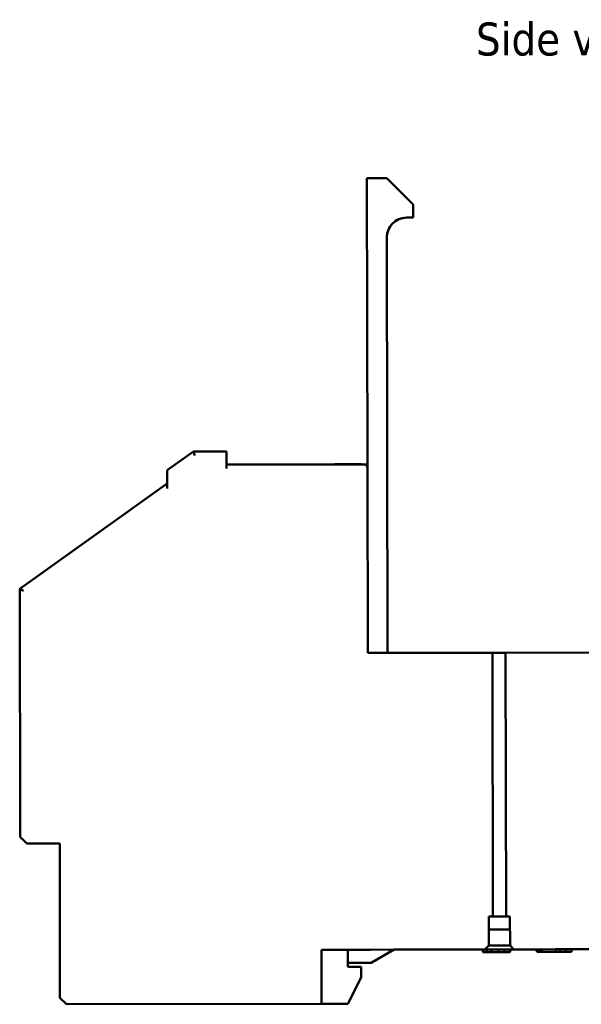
# Model space of a CAD drawing. Header units: millimetres. Extents: x 38 to 184, y 113 to 245.
# Tile 6 of 8: x 38 to 81, y 170 to 245. Entities that reach past the tile are written whole.
import ezdxf

# ---------------------------------------------------------------- set-up
doc = ezdxf.new("R2010")
doc.units = ezdxf.units.MM
doc.layers.add('Symbol (ISO)', color=7, linetype='Continuous', lineweight=25)
doc.layers.add('Visible (ISO)', color=7, linetype='Continuous', lineweight=50)
doc.styles.add('Note Text (ISO)', font='tahoma.ttf')

msp = doc.modelspace()

# ---------------------------------------------------------------- linework, layer by layer
at = {"layer": 'Visible (ISO)'}
for p, q in [((65.801, 232.73), (64.301, 232.727)), ((64.301, 232.727), (64.341, 211.027)), ((67.804, 230.734), (65.801, 232.73)), ((67.806, 229.734), (67.804, 230.734)), ((67.306, 229.733), (67.806, 229.734)), ((67.806, 229.733), (67.306, 229.733)), ((67.806, 229.733), (67.806, 229.734)), ((65.868, 196.73), (65.809, 228.23)), ((51.139, 212.003), (49.142, 210.575)), ((53.639, 212.007), (51.139, 212.003)), ((53.642, 210.707), (53.64, 211.707)), ((64.041, 211.027), (53.641, 211.007)), ((61.841, 211.023), (61.841, 211.032)), ((61.961, 211.033), (62.246, 211.033)), ((61.961, 211.023), (61.961, 211.033)), ((62.246, 211.023), (62.246, 211.033)), ((63.599, 211.026), (63.599, 211.036)), ((63.599, 211.036), (63.883, 211.036)), ((63.883, 211.026), (63.883, 211.036)), ((64.341, 211.027), (64.044, 211.027)), ((64.342, 210.728), (64.341, 211.027)), ((64.342, 210.728), (64.342, 210.728)), ((64.342, 210.727), (64.342, 210.728)), ((64.368, 196.727), (64.342, 210.727)), ((49.144, 209.206), (49.142, 210.206)), ((49.144, 209.575), (37.959, 201.578)), ((37.959, 201.578), (37.994, 182.778)), ((73.808, 196.745), (64.368, 196.727)), ((73.845, 176.745), (73.808, 196.745)), ((97.768, 196.79), (74.808, 196.747)), ((74.808, 196.747), (74.845, 176.747)), ((37.994, 182.778), (37.994, 182.778)), ((38.494, 182.279), (38.294, 182.479)), ((38.294, 182.478), (38.494, 182.279)), ((38.494, 182.279), (40.994, 182.284)), ((40.994, 182.283), (38.494, 182.279)), ((38.494, 182.279), (38.494, 182.279)), ((40.994, 182.284), (41.016, 170.584)), ((75.145, 176.747), (73.545, 176.744)), ((73.545, 176.744), (73.845, 176.745)), ((73.549, 174.544), (73.545, 176.744)), ((74.845, 176.747), (75.145, 176.747)), ((75.145, 176.747), (75.149, 174.547)), ((73.547, 175.744), (75.147, 175.747)), ((60.85, 174.221), (73.25, 174.244)), ((60.85, 174.221), (62.85, 174.224)), ((60.857, 170.121), (60.85, 174.221)), ((62.85, 174.224), (71.85, 174.241)), ((62.85, 174.224), (64.55, 174.228)), ((64.55, 174.227), (62.85, 174.224)), ((62.852, 172.924), (62.85, 174.224)), ((64.55, 174.228), (64.55, 174.227)), ((64.619, 173.227), (66.35, 174.231)), ((66.35, 174.231), (64.619, 173.228)), ((73.089, 174.243), (66.349, 174.23)), ((71.85, 174.241), (66.349, 174.231)), ((66.35, 174.231), (71.85, 174.241)), ((71.85, 174.241), (66.35, 174.231)), ((66.35, 174.231), (66.35, 174.231)), ((72.16, 174.241), (67.26, 174.232)), ((67.26, 174.232), (72.16, 174.241)), ((67.26, 174.232), (67.26, 174.232)), ((72.16, 174.241), (72.16, 174.241)), ((73.089, 174.243), (73.089, 174.043)), ((73.089, 174.043), (73.089, 174.043)), ((73.123, 174.243), (73.379, 174.244)), ((73.123, 174.243), (73.123, 174.043)), ((73.516, 174.044), (73.123, 174.043)), ((73.516, 174.044), (73.123, 174.043)), ((73.123, 174.043), (73.123, 174.043)), ((75.127, 174.047), (73.127, 174.043)), ((73.127, 174.043), (73.499, 174.044)), ((73.127, 174.043), (73.694, 174.044)), ((73.127, 174.043), (73.127, 174.043)), ((73.127, 174.043), (73.127, 174.043)), ((73.549, 174.544), (73.25, 174.244)), ((73.25, 174.244), (73.549, 174.544)), ((73.25, 174.244), (75.45, 174.248)), ((73.25, 174.244), (73.25, 174.244)), ((73.379, 174.244), (73.75, 174.245)), ((73.379, 174.244), (73.379, 174.044)), ((74.096, 174.045), (73.379, 174.044)), ((73.751, 174.045), (73.379, 174.044)), ((73.379, 174.044), (74.096, 174.045)), ((73.379, 174.044), (73.751, 174.044)), ((73.379, 174.044), (73.379, 174.044)), ((74.099, 174.045), (73.499, 174.044)), ((73.516, 174.044), (73.516, 174.044)), ((73.516, 174.044), (73.516, 174.044)), ((75.149, 174.547), (73.549, 174.544)), ((73.549, 174.544), (73.549, 174.544)), ((74.355, 174.046), (73.694, 174.044)), ((73.75, 174.245), (74.245, 174.246)), ((73.75, 174.245), (73.751, 174.045)), ((74.245, 174.046), (73.751, 174.045)), ((73.751, 174.044), (74.243, 174.045)), ((73.794, 174.045), (73.794, 174.045)), ((73.794, 174.045), (73.794, 174.045)), ((74.096, 174.045), (74.391, 174.046)), ((74.099, 174.045), (74.472, 174.046)), ((74.234, 174.045), (74.234, 174.045)), ((74.243, 174.045), (74.736, 174.046)), ((74.245, 174.246), (74.736, 174.246)), ((74.245, 174.246), (74.245, 174.046)), ((74.736, 174.046), (74.245, 174.046)), ((74.355, 174.046), (74.718, 174.046)), ((75.107, 174.047), (74.391, 174.046)), ((74.391, 174.046), (75.107, 174.047)), ((75.127, 174.047), (74.472, 174.046)), ((74.472, 174.046), (74.472, 174.046)), ((75.127, 174.047), (74.598, 174.046)), ((75.127, 174.047), (74.718, 174.046)), ((74.736, 174.246), (75.107, 174.247)), ((74.736, 174.246), (74.736, 174.046)), ((74.736, 174.046), (75.107, 174.047)), ((75.107, 174.047), (74.736, 174.046)), ((75.107, 174.247), (75.107, 174.047)), ((75.107, 174.047), (75.107, 174.047)), ((75.127, 174.047), (75.127, 174.047)), ((75.127, 174.047), (75.127, 174.047)), ((75.127, 174.047), (75.127, 174.047)), ((75.127, 174.047), (75.127, 174.047)), ((75.45, 174.248), (75.149, 174.547)), ((75.45, 174.248), (75.149, 174.547)), ((75.149, 174.547), (75.149, 174.547)), ((77.191, 174.251), (75.168, 174.247)), ((75.168, 174.247), (75.169, 174.047)), ((75.169, 174.047), (75.169, 174.047)), ((75.45, 174.248), (101.449, 174.296)), ((75.45, 174.248), (75.45, 174.248)), ((77.191, 174.251), (77.303, 174.251)), ((77.191, 174.251), (77.191, 174.051)), ((77.304, 174.051), (77.191, 174.051)), ((77.303, 174.251), (77.53, 174.252)), ((77.303, 174.251), (77.304, 174.051)), ((77.782, 174.052), (77.304, 174.051)), ((77.53, 174.252), (77.53, 174.052)), ((77.567, 174.252), (78.624, 174.254)), ((77.567, 174.252), (77.568, 174.052)), ((78.624, 174.054), (77.568, 174.052)), ((77.568, 174.052), (78.011, 174.052)), ((77.639, 174.052), (77.639, 174.052)), ((77.644, 174.052), (77.877, 174.052)), ((77.782, 174.052), (77.782, 174.052)), ((77.872, 174.052), (77.984, 174.052)), ((79.128, 174.054), (77.984, 174.052)), ((78.624, 174.054), (78.011, 174.052)), ((78.029, 174.052), (78.029, 174.052)), ((78.268, 174.053), (78.585, 174.054)), ((78.417, 174.053), (78.399, 174.053)), ((78.399, 174.053), (78.399, 174.053)), ((78.417, 174.053), (78.417, 174.053)), ((78.525, 174.053), (78.525, 174.053)), ((78.612, 174.054), (78.948, 174.054)), ((78.624, 174.254), (78.947, 174.254)), ((78.624, 174.254), (78.624, 174.054)), ((78.948, 174.054), (78.624, 174.054)), ((78.901, 174.054), (79.292, 174.055)), ((78.901, 174.054), (78.901, 174.054)), ((78.947, 174.254), (79.372, 174.255)), ((78.947, 174.254), (78.948, 174.054)), ((79.372, 174.055), (78.948, 174.054)), ((79.368, 174.055), (78.948, 174.054)), ((79.219, 174.055), (79.337, 174.055)), ((79.807, 174.056), (79.337, 174.055)), ((79.368, 174.055), (79.368, 174.055)), ((79.372, 174.255), (79.372, 174.055)), ((79.405, 174.255), (79.406, 174.055)), ((79.411, 174.255), (79.806, 174.256)), ((79.411, 174.255), (79.411, 174.055)), ((79.696, 174.056), (79.807, 174.056)), ((81.293, 174.258), (79.806, 174.256)), ((79.806, 174.256), (79.807, 174.056)), ((64.619, 173.228), (63.351, 173.225)), ((63.351, 173.225), (64.619, 173.227)), ((64.619, 173.228), (64.619, 173.227)), ((63.852, 172.926), (62.852, 172.924)), ((63.853, 172.126), (63.852, 172.926)), ((63.853, 172.126), (62.857, 170.124)), ((62.857, 170.124), (63.853, 172.126)), ((62.857, 170.124), (63.853, 172.126)), ((63.853, 172.126), (62.857, 170.124)), ((63.853, 172.126), (63.853, 172.126)), ((63.853, 172.126), (63.853, 172.126)), ((63.853, 172.126), (63.853, 172.126)), ((41.517, 170.085), (41.016, 170.584)), ((41.016, 170.584), (41.016, 170.583)), ((41.016, 170.583), (41.517, 170.084)), ((60.857, 170.121), (41.517, 170.085)), ((60.857, 170.12), (41.517, 170.084)), ((41.517, 170.084), (41.517, 170.085)), ((54.417, 170.109), (48.517, 170.098)), ((48.517, 170.098), (54.417, 170.109)), ((48.517, 170.097), (54.417, 170.108)), ((54.417, 170.108), (48.517, 170.097)), ((48.517, 170.098), (48.517, 170.098)), ((48.517, 170.097), (48.517, 170.097)), ((54.417, 170.109), (54.417, 170.109)), ((54.417, 170.108), (54.417, 170.108)), ((62.857, 170.124), (60.857, 170.12)), ((60.857, 170.121), (62.857, 170.124)), ((60.857, 170.121), (62.857, 170.124)), ((62.857, 170.124), (60.857, 170.12)), ((60.857, 170.121), (60.857, 170.121)), ((60.857, 170.12), (60.857, 170.121)), ((60.857, 170.12), (60.857, 170.12)), ((62.857, 170.124), (62.857, 170.124)), ((62.857, 170.124), (62.857, 170.124))]:
    msp.add_line(p, q, dxfattribs=at)
for centre, major_axis, ratio, start_param, end_param in [((67.309, 228.233), (-0.003, 1.5), 0.999999, 0, 1.570796), ((67.309, 228.233), (1.5, 0.003), 0.999999, 1.570796, 3.141593), ((51.236, 211.703), (-0.096, 0.3), 0.00001, 4.712407, 6.283203), ((53.64, 211.707), (-0.001, 0.3), 0.00001, 0.002338, 1.570777), ((49.142, 210.206), (-0.001, 0.368), 0.00001, 0.14555, 1.644344), ((64.042, 210.727), (0.212, 0.213), 0.999981, 5.496727, 7.067523), ((38.259, 201.424), (0.3, -0.154), 0.000015, 1.570804, 3.141601), ((74.308, 196.746), (-0.5, -0.001), 0.000019, 0, 3.141593), ((38.294, 182.478), (-0.301, 0.299), 0.00001, 0.00001, 1.570806), ((38.294, 182.479), (-0.301, 0.299), 0.00001, 4.712398, 6.283194), ((74.345, 176.746), (-0.5, -0.001), 0.000019, 0, 3.141593), ((63.351, 173.225), (-0.5, -0.001), 0.000019, 6.283185, 7.853982), ((63.351, 173.225), (-0.5, -0.001), 0.000019, 4.712389, 6.283185)]:
    msp.add_ellipse(centre, major_axis=major_axis, ratio=ratio, start_param=start_param, end_param=end_param, dxfattribs=at)
for points, degree, knots in [([(61.841, 211.032), (61.841, 211.032), (61.856, 211.033), (61.891, 211.033), (61.921, 211.033), (61.961, 211.033)], 3, [-0.09080538, -0.09080538, -0.09080538, -0.09080538, -0.027144, -0.027144, 0, 0, 0, 0]), ([(62.246, 211.033), (62.25, 211.033), (62.254, 211.033), (62.283, 211.033), (62.329, 211.033), (62.405, 211.034)], 3, [-0.02615161, -0.02615161, -0.02615161, -0.02615161, -0.02269362, -0.02269362, 0, 0, 0, 0]), ([(62.405, 211.034), (62.459, 211.034), (62.511, 211.034), (62.617, 211.034), (62.668, 211.034), (62.838, 211.034), (62.988, 211.035), (63.118, 211.035)], 3, [-0.09382209, -0.09382209, -0.09382209, -0.09382209, -0.07355873, -0.07355873, -0.05257841, -0.05257841, 0, 0, 0, 0]), ([(63.118, 211.035), (63.201, 211.035), (63.281, 211.035), (63.406, 211.035), (63.488, 211.036), (63.599, 211.036)], 3, [-0.1289042, -0.1289042, -0.1289042, -0.1289042, -0.0487628, -0.0487628, 0, 0, 0, 0]), ([(73.089, 174.043), (73.089, 174.043), (73.099, 174.043), (73.149, 174.043), (73.187, 174.044), (73.269, 174.044), (73.33, 174.044), (73.407, 174.044)], 3, [-0.06780859, -0.06780859, -0.06780859, -0.06780859, -0.04990181, -0.04990181, -0.02972898, -0.02972898, 0, 0, 0, 0]), ([(73.089, 174.043), (73.089, 174.043), (73.099, 174.043), (73.149, 174.043), (73.187, 174.043), (73.269, 174.044), (73.33, 174.044), (73.407, 174.044)], 3, [-0.06780859, -0.06780859, -0.06780859, -0.06780859, -0.04990181, -0.04990181, -0.02972898, -0.02972898, 0, 0, 0, 0]), ([(73.123, 174.043), (73.117, 174.043), (73.108, 174.043), (73.099, 174.043), (73.089, 174.043), (73.089, 174.043)], 3, [-0.08034002, -0.08034002, -0.08034002, -0.08034002, -0.02926488, -0.02926488, 0, 0, 0, 0]), ([(73.123, 174.043), (73.117, 174.043), (73.108, 174.043), (73.099, 174.043), (73.089, 174.043), (73.089, 174.043)], 3, [-0.08034002, -0.08034002, -0.08034002, -0.08034002, -0.02926488, -0.02926488, 0, 0, 0, 0]), ([(73.258, 174.044), (73.211, 174.043), (73.179, 174.043), (73.137, 174.043), (73.127, 174.043), (73.127, 174.043)], 3, [-0.06661642, -0.06661642, -0.06661642, -0.06661642, -0.03407893, -0.03407893, 0, 0, 0, 0]), ([(73.757, 174.044), (73.691, 174.044), (73.624, 174.044), (73.489, 174.044), (73.438, 174.044), (73.343, 174.044), (73.296, 174.044), (73.258, 174.044)], 3, [-0.04665994, -0.04665994, -0.04665994, -0.04665994, -0.03419418, -0.03419418, -0.02044955, -0.02044955, 0, 0, 0, 0]), ([(73.407, 174.044), (73.459, 174.044), (73.516, 174.044), (73.637, 174.044), (73.702, 174.044), (73.852, 174.045), (73.987, 174.045), (74.19, 174.045)], 3, [-0.1691999, -0.1691999, -0.1691999, -0.1691999, -0.1194844, -0.1194844, -0.0686723, -0.0686723, -0.0046488, -0.0046488, -0.0046488, -0.0046488]), ([(73.407, 174.044), (73.459, 174.044), (73.516, 174.044), (73.637, 174.044), (73.702, 174.044), (73.852, 174.045), (73.987, 174.045), (74.19, 174.045)], 3, [-0.1691999, -0.1691999, -0.1691999, -0.1691999, -0.1194844, -0.1194844, -0.0686723, -0.0686723, -0.0046488, -0.0046488, -0.0046488, -0.0046488]), ([(73.932, 174.045), (73.853, 174.045), (73.773, 174.045), (73.64, 174.044), (73.602, 174.044), (73.54, 174.044), (73.511, 174.044), (73.464, 174.044), (73.454, 174.044), (73.454, 174.044)], 3, [-0.06164747, -0.06164747, -0.06164747, -0.06164747, -0.04972301, -0.04972301, -0.03940269, -0.03940269, -0.02299709, -0.02299709, 0, 0, 0, 0]), ([(73.932, 174.045), (73.853, 174.045), (73.773, 174.045), (73.64, 174.044), (73.602, 174.044), (73.54, 174.044), (73.511, 174.044), (73.464, 174.044), (73.454, 174.044), (73.454, 174.044)], 3, [-0.06164747, -0.06164747, -0.06164747, -0.06164747, -0.04972301, -0.04972301, -0.03940269, -0.03940269, -0.02299709, -0.02299709, 0, 0, 0, 0]), ([(73.499, 174.044), (73.499, 174.044), (73.5, 174.044), (73.508, 174.044), (73.521, 174.044), (73.54, 174.044)], 3, [-0.03178744, -0.03178744, -0.03178744, -0.03178744, -0.01412344, -0.01412344, 0, 0, 0, 0]), ([(73.54, 174.044), (73.545, 174.044), (73.552, 174.044), (73.569, 174.044), (73.579, 174.044), (73.605, 174.044), (73.63, 174.044), (73.693, 174.044), (73.725, 174.044), (73.757, 174.044)], 3, [-0.03721427, -0.03721427, -0.03721427, -0.03721427, -0.02976648, -0.02976648, -0.02189667, -0.02189667, -0.01094769, -0.01094769, -0.00129824, -0.00129824, -0.00129824, -0.00129824]), ([(74.234, 174.045), (74.205, 174.045), (74.173, 174.045), (74.102, 174.045), (74.063, 174.045), (73.959, 174.045), (73.87, 174.045), (73.757, 174.044)], 3, [-0.07553121, -0.07553121, -0.07553121, -0.07553121, -0.05542587, -0.05542587, -0.0340234, -0.0340234, 0, 0, 0, 0]), ([(73.77, 174.044), (73.802, 174.045), (73.835, 174.045), (73.903, 174.045), (73.925, 174.045), (73.968, 174.045), (73.995, 174.045), (74.018, 174.045)], 3, [-0.01802695, -0.01802695, -0.01802695, -0.01802695, -0.01441157, -0.01441157, -0.01014728, -0.01014728, 0, 0, 0, 0]), ([(73.908, 174.045), (73.87, 174.045), (73.842, 174.045), (73.809, 174.045), (73.794, 174.045), (73.794, 174.045)], 3, [-0.06101015, -0.06101015, -0.06101015, -0.06101015, -0.02668556, -0.02668556, 0, 0, 0, 0]), ([(73.794, 174.045), (73.794, 174.045), (73.805, 174.045), (73.841, 174.045), (73.868, 174.045), (73.932, 174.045)], 3, [-0.1371573, -0.1371573, -0.1371573, -0.1371573, -0.0354217, -0.0354217, 0, 0, 0, 0]), ([(73.908, 174.045), (73.87, 174.045), (73.842, 174.045), (73.809, 174.045), (73.794, 174.045), (73.794, 174.045)], 3, [-0.06101015, -0.06101015, -0.06101015, -0.06101015, -0.02668556, -0.02668556, 0, 0, 0, 0]), ([(73.794, 174.045), (73.794, 174.045), (73.805, 174.045), (73.841, 174.045), (73.868, 174.045), (73.932, 174.045)], 3, [-0.1371573, -0.1371573, -0.1371573, -0.1371573, -0.0354217, -0.0354217, 0, 0, 0, 0]), ([(74.446, 174.046), (74.374, 174.046), (74.299, 174.046), (74.19, 174.045), (74.131, 174.045), (74.003, 174.045), (73.95, 174.045), (73.908, 174.045)], 3, [-0.0881032, -0.0881032, -0.0881032, -0.0881032, -0.04474468, -0.04474468, -0.02102735, -0.02102735, 0, 0, 0, 0]), ([(74.096, 174.045), (74.085, 174.045), (74.074, 174.045), (74.003, 174.045), (73.95, 174.045), (73.908, 174.045)], 3, [-0.02496958, -0.02496958, -0.02496958, -0.02496958, -0.02102735, -0.02102735, 0, 0, 0, 0]), ([(74.018, 174.045), (74.04, 174.045), (74.055, 174.045), (74.074, 174.045), (74.083, 174.045), (74.088, 174.045)], 3, [-0.01426747, -0.01426747, -0.01426747, -0.01426747, -0.00888703, -0.00888703, 0, 0, 0, 0]), ([(74.088, 174.045), (74.096, 174.045), (74.097, 174.045), (74.099, 174.045), (74.099, 174.045), (74.099, 174.045)], 3, [-0.01837012, -0.01837012, -0.01837012, -0.01837012, -0.01325216, -0.01325216, 0, 0, 0, 0]), ([(74.19, 174.045), (74.176, 174.045), (74.165, 174.045), (74.148, 174.045), (74.143, 174.045), (74.143, 174.045)], 3, [-0.02190831, -0.02190831, -0.02190831, -0.02190831, -0.01101619, -0.01101619, 0, 0, 0, 0]), ([(74.143, 174.045), (74.143, 174.045), (74.152, 174.045), (74.171, 174.045), (74.188, 174.045), (74.209, 174.045)], 3, [-0.01941086, -0.01941086, -0.01941086, -0.01941086, -0.00991019, -0.00991019, 0, 0, 0, 0]), ([(74.143, 174.045), (74.143, 174.045), (74.152, 174.045), (74.171, 174.045), (74.188, 174.045), (74.209, 174.045)], 3, [-0.01941086, -0.01941086, -0.01941086, -0.01941086, -0.00991019, -0.00991019, 0, 0, 0, 0]), ([(74.19, 174.045), (74.176, 174.045), (74.165, 174.045), (74.148, 174.045), (74.143, 174.045), (74.143, 174.045)], 3, [-0.02190831, -0.02190831, -0.02190831, -0.02190831, -0.01101619, -0.01101619, 0, 0, 0, 0]), ([(74.311, 174.046), (74.285, 174.046), (74.259, 174.046), (74.22, 174.045), (74.201, 174.045), (74.19, 174.045)], 3, [-0.009695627, -0.009695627, -0.009695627, -0.009695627, -0.003343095, -0.003343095, 0, 0, 0, 0]), ([(74.311, 174.046), (74.285, 174.046), (74.259, 174.045), (74.22, 174.045), (74.201, 174.045), (74.19, 174.045)], 3, [-0.009695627, -0.009695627, -0.009695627, -0.009695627, -0.003343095, -0.003343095, 0, 0, 0, 0]), ([(74.209, 174.045), (74.222, 174.045), (74.237, 174.045), (74.273, 174.045), (74.294, 174.046), (74.35, 174.046), (74.397, 174.046), (74.446, 174.046)], 3, [-0.02733113, -0.02733113, -0.02733113, -0.02733113, -0.02273313, -0.02273313, -0.01702811, -0.01702811, -0.00243511, -0.00243511, -0.00243511, -0.00243511]), ([(74.405, 174.046), (74.385, 174.046), (74.361, 174.046), (74.312, 174.045), (74.281, 174.045), (74.234, 174.045)], 3, [-0.05051481, -0.05051481, -0.05051481, -0.05051481, -0.01942262, -0.01942262, 0, 0, 0, 0]), ([(74.747, 174.046), (74.728, 174.046), (74.705, 174.046), (74.646, 174.046), (74.609, 174.046), (74.509, 174.046), (74.408, 174.046), (74.311, 174.046)], 3, [-0.04107682, -0.04107682, -0.04107682, -0.04107682, -0.03628859, -0.03628859, -0.02907628, -0.02907628, 0, 0, 0, 0]), ([(74.747, 174.046), (74.728, 174.046), (74.705, 174.046), (74.646, 174.046), (74.609, 174.046), (74.509, 174.046), (74.408, 174.046), (74.311, 174.046)], 3, [-0.04107682, -0.04107682, -0.04107682, -0.04107682, -0.03628859, -0.03628859, -0.02907628, -0.02907628, 0, 0, 0, 0]), ([(74.472, 174.046), (74.472, 174.046), (74.467, 174.046), (74.448, 174.046), (74.435, 174.046), (74.405, 174.046)], 3, [-0.07424881, -0.07424881, -0.07424881, -0.07424881, -0.02305832, -0.02305832, 0, 0, 0, 0]), ([(75.169, 174.047), (75.169, 174.047), (75.152, 174.047), (75.073, 174.047), (75.026, 174.047), (74.921, 174.047), (74.851, 174.047), (74.652, 174.046), (74.549, 174.046), (74.446, 174.046)], 3, [-0.1727682, -0.1727682, -0.1727682, -0.1727682, -0.1102723, -0.1102723, -0.0646425, -0.0646425, -0.0310733, -0.0310733, 0, 0, 0, 0]), ([(75.169, 174.047), (75.169, 174.047), (75.152, 174.047), (75.073, 174.047), (75.026, 174.047), (74.921, 174.047), (74.851, 174.047), (74.652, 174.046), (74.549, 174.046), (74.446, 174.046)], 3, [-0.1727682, -0.1727682, -0.1727682, -0.1727682, -0.1102723, -0.1102723, -0.0646425, -0.0646425, -0.0310733, -0.0310733, 0, 0, 0, 0]), ([(74.47, 174.046), (74.582, 174.046), (74.625, 174.046), (74.68, 174.046), (74.715, 174.046), (74.747, 174.046)], 3, [-0.01768265, -0.01768265, -0.01768265, -0.01768265, -0.01227482, -0.01227482, 0, 0, 0, 0]), ([(74.47, 174.046), (74.582, 174.046), (74.625, 174.046), (74.68, 174.046), (74.715, 174.046), (74.747, 174.046)], 3, [-0.01768265, -0.01768265, -0.01768265, -0.01768265, -0.01227482, -0.01227482, 0, 0, 0, 0]), ([(74.747, 174.046), (74.752, 174.046), (74.757, 174.046), (74.838, 174.047), (74.909, 174.047), (74.969, 174.047)], 3, [-0.0268865, -0.0268865, -0.0268865, -0.0268865, -0.02534244, -0.02534244, 0, 0, 0, 0]), ([(74.747, 174.046), (74.764, 174.046), (74.778, 174.046), (74.793, 174.047), (74.806, 174.047), (74.824, 174.047), (74.828, 174.047), (74.828, 174.047)], 3, [-0.04645313, -0.04645313, -0.04645313, -0.04645313, -0.01647608, -0.01647608, -0.00684731, -0.00684731, 0, 0, 0, 0]), ([(74.828, 174.047), (74.828, 174.047), (74.826, 174.047), (74.818, 174.047), (74.812, 174.047), (74.787, 174.046), (74.768, 174.046), (74.747, 174.046)], 3, [-0.02786172, -0.02786172, -0.02786172, -0.02786172, -0.01564827, -0.01564827, -0.00801981, -0.00801981, 0, 0, 0, 0]), ([(74.747, 174.046), (74.752, 174.046), (74.757, 174.046), (74.838, 174.047), (74.909, 174.047), (74.969, 174.047)], 3, [-0.0268865, -0.0268865, -0.0268865, -0.0268865, -0.02534244, -0.02534244, 0, 0, 0, 0]), ([(74.747, 174.046), (74.764, 174.046), (74.778, 174.046), (74.793, 174.046), (74.806, 174.046), (74.824, 174.047), (74.828, 174.047), (74.828, 174.047)], 3, [-0.04645313, -0.04645313, -0.04645313, -0.04645313, -0.01647608, -0.01647608, -0.00684731, -0.00684731, 0, 0, 0, 0]), ([(74.828, 174.047), (74.828, 174.047), (74.826, 174.047), (74.818, 174.047), (74.812, 174.046), (74.787, 174.046), (74.768, 174.046), (74.747, 174.046)], 3, [-0.02786172, -0.02786172, -0.02786172, -0.02786172, -0.01564827, -0.01564827, -0.00801981, -0.00801981, 0, 0, 0, 0]), ([(74.969, 174.047), (75.002, 174.047), (75.031, 174.047), (75.082, 174.047), (75.102, 174.047), (75.146, 174.047), (75.169, 174.047), (75.169, 174.047)], 3, [-0.08915782, -0.08915782, -0.08915782, -0.08915782, -0.06548174, -0.06548174, -0.04111229, -0.04111229, 0, 0, 0, 0]), ([(74.969, 174.047), (75.002, 174.047), (75.031, 174.047), (75.082, 174.047), (75.102, 174.047), (75.146, 174.047), (75.169, 174.047), (75.169, 174.047)], 3, [-0.08915782, -0.08915782, -0.08915782, -0.08915782, -0.06548174, -0.06548174, -0.04111229, -0.04111229, 0, 0, 0, 0]), ([(77.53, 174.252), (77.53, 174.252), (77.562, 174.252), (77.567, 174.252)], 2, [0, 0, 0, 1, 1.170447, 1.170447, 1.170447]), ([(77.639, 174.052), (77.6, 174.052), (77.574, 174.052), (77.546, 174.052), (77.53, 174.052), (77.53, 174.052)], 3, [-0.1041698, -0.1041698, -0.1041698, -0.1041698, -0.0426087, -0.0426087, 0, 0, 0, 0]), ([(77.53, 174.052), (77.53, 174.052), (77.542, 174.052), (77.576, 174.052), (77.605, 174.052), (77.644, 174.052)], 3, [-0.1119719, -0.1119719, -0.1119719, -0.1119719, -0.0301849, -0.0301849, 0, 0, 0, 0]), ([(77.663, 174.052), (77.638, 174.052), (77.619, 174.052), (77.594, 174.052), (77.589, 174.052), (77.589, 174.052)], 3, [-0.03491391, -0.03491391, -0.03491391, -0.03491391, -0.0179941, -0.0179941, 0, 0, 0, 0]), ([(77.589, 174.052), (77.589, 174.052), (77.594, 174.052), (77.619, 174.052), (77.637, 174.052), (77.706, 174.052), (77.77, 174.052), (77.851, 174.052)], 3, [-0.07147949, -0.07147949, -0.07147949, -0.07147949, -0.05191016, -0.05191016, -0.03344069, -0.03344069, 0, 0, 0, 0]), ([(77.981, 174.052), (77.937, 174.052), (77.894, 174.052), (77.819, 174.052), (77.78, 174.052), (77.7, 174.052), (77.666, 174.052), (77.639, 174.052)], 3, [-0.0470466, -0.0470466, -0.0470466, -0.0470466, -0.02953263, -0.02953263, -0.01544167, -0.01544167, 0, 0, 0, 0]), ([(78.497, 174.053), (78.413, 174.053), (78.331, 174.053), (78.152, 174.053), (78.074, 174.053), (77.926, 174.052), (77.847, 174.052), (77.782, 174.052)], 3, [-0.06788937, -0.06788937, -0.06788937, -0.06788937, -0.05185877, -0.05185877, -0.03259696, -0.03259696, 0, 0, 0, 0]), ([(78.499, 174.053), (78.448, 174.053), (78.398, 174.053), (78.301, 174.053), (78.255, 174.053), (78.12, 174.053), (78.053, 174.052), (77.953, 174.052), (77.911, 174.052), (77.848, 174.052), (77.834, 174.052), (77.834, 174.052)], 3, [-0.08840918, -0.08840918, -0.08840918, -0.08840918, -0.0784689, -0.0784689, -0.06909662, -0.06909662, -0.04958009, -0.04958009, -0.02647612, -0.02647612, 0, 0, 0, 0]), ([(77.834, 174.052), (77.834, 174.052), (77.837, 174.052), (77.849, 174.052), (77.859, 174.052), (77.872, 174.052)], 3, [-0.0230873, -0.0230873, -0.0230873, -0.0230873, -0.01107843, -0.01107843, 0, 0, 0, 0]), ([(77.932, 174.052), (77.916, 174.052), (77.902, 174.052), (77.887, 174.052), (77.877, 174.052), (77.877, 174.052)], 3, [-0.05672962, -0.05672962, -0.05672962, -0.05672962, -0.01872574, -0.01872574, 0, 0, 0, 0]), ([(77.877, 174.052), (77.877, 174.052), (77.88, 174.052), (77.889, 174.052), (77.898, 174.052), (77.914, 174.052)], 3, [-0.02061418, -0.02061418, -0.02061418, -0.02061418, -0.01035353, -0.01035353, 0, 0, 0, 0]), ([(78.029, 174.052), (78.015, 174.052), (77.995, 174.052), (77.974, 174.052), (77.951, 174.052), (77.932, 174.052)], 3, [-0.04140858, -0.04140858, -0.04140858, -0.04140858, -0.0162068, -0.0162068, 0, 0, 0, 0]), ([(78.399, 174.053), (78.39, 174.053), (78.377, 174.053), (78.339, 174.053), (78.316, 174.053), (78.255, 174.053), (78.211, 174.053), (78.099, 174.053), (78.041, 174.053), (77.981, 174.052)], 3, [-0.06659549, -0.06659549, -0.06659549, -0.06659549, -0.05120722, -0.05120722, -0.03624112, -0.03624112, -0.01799309, -0.01799309, 0, 0, 0, 0]), ([(78.232, 174.053), (78.248, 174.053), (78.257, 174.053), (78.266, 174.053), (78.268, 174.053), (78.268, 174.053)], 3, [-0.0270657, -0.0270657, -0.0270657, -0.0270657, -0.01511485, -0.01511485, 0, 0, 0, 0]), ([(78.525, 174.053), (78.493, 174.053), (78.466, 174.053), (78.444, 174.053), (78.426, 174.053), (78.417, 174.053)], 3, [-0.08392594, -0.08392594, -0.08392594, -0.08392594, -0.01988222, -0.01988222, 0, 0, 0, 0]), ([(78.901, 174.054), (78.886, 174.054), (78.87, 174.054), (78.74, 174.054), (78.619, 174.054), (78.497, 174.053)], 3, [-0.04178814, -0.04178814, -0.04178814, -0.04178814, -0.03665902, -0.03665902, 0, 0, 0, 0]), ([(79.015, 174.054), (78.983, 174.054), (78.948, 174.054), (78.869, 174.054), (78.828, 174.054), (78.693, 174.054), (78.597, 174.053), (78.499, 174.053)], 3, [-0.05846222, -0.05846222, -0.05846222, -0.05846222, -0.04372597, -0.04372597, -0.02929318, -0.02929318, 0, 0, 0, 0]), ([(78.822, 174.054), (78.786, 174.054), (78.749, 174.054), (78.687, 174.054), (78.658, 174.054), (78.586, 174.054), (78.552, 174.053), (78.525, 174.053)], 3, [-0.04094041, -0.04094041, -0.04094041, -0.04094041, -0.02468582, -0.02468582, -0.01273593, -0.01273593, 0, 0, 0, 0]), ([(78.585, 174.054), (78.585, 174.054), (78.586, 174.054), (78.588, 174.054), (78.594, 174.054), (78.609, 174.054)], 3, [-0.01764393, -0.01764393, -0.01764393, -0.01764393, -0.01358568, -0.01358568, 0, 0, 0, 0]), ([(78.609, 174.054), (78.615, 174.054), (78.622, 174.054), (78.641, 174.054), (78.651, 174.054), (78.677, 174.054), (78.692, 174.054), (78.727, 174.054), (78.741, 174.054), (78.756, 174.054)], 3, [-0.02709434, -0.02709434, -0.02709434, -0.02709434, -0.02086784, -0.02086784, -0.01497313, -0.01497313, -0.008349, -0.008349, -0.0039136, -0.0039136, -0.0039136, -0.0039136]), ([(79.057, 174.054), (79.057, 174.054), (79.038, 174.054), (78.989, 174.054), (78.954, 174.054), (78.901, 174.054)], 3, [-0.06814432, -0.06814432, -0.06814432, -0.06814432, -0.02977217, -0.02977217, 0, 0, 0, 0]), ([(78.996, 174.054), (79.009, 174.054), (79.019, 174.054), (79.036, 174.054), (79.042, 174.054), (79.053, 174.054), (79.057, 174.054), (79.057, 174.054)], 3, [-0.02825632, -0.02825632, -0.02825632, -0.02825632, -0.02157017, -0.02157017, -0.01426984, -0.01426984, 0, 0, 0, 0]), ([(79.166, 174.055), (79.166, 174.055), (79.163, 174.055), (79.15, 174.055), (79.141, 174.055), (79.128, 174.054)], 3, [-0.02307506, -0.02307506, -0.02307506, -0.02307506, -0.01099004, -0.01099004, 0, 0, 0, 0]), ([(79.411, 174.055), (79.411, 174.055), (79.405, 174.055), (79.381, 174.055), (79.363, 174.055), (79.293, 174.055), (79.228, 174.055), (79.147, 174.055)], 3, [-0.07187845, -0.07187845, -0.07187845, -0.07187845, -0.05223949, -0.05223949, -0.0336931, -0.0336931, 0, 0, 0, 0]), ([(79.406, 174.055), (79.406, 174.055), (79.379, 174.055), (79.337, 174.055), (79.3, 174.055), (79.248, 174.055)], 3, [-0.04082638, -0.04082638, -0.04082638, -0.04082638, -0.024762, -0.024762, 0, 0, 0, 0]), ([(79.292, 174.055), (79.326, 174.055), (79.352, 174.055), (79.381, 174.055), (79.406, 174.055), (79.406, 174.055)], 3, [-0.176138, -0.176138, -0.176138, -0.176138, -0.0617115, -0.0617115, 0, 0, 0, 0]), ([(79.337, 174.055), (79.362, 174.055), (79.38, 174.055), (79.405, 174.055), (79.411, 174.055), (79.411, 174.055)], 3, [-0.0349086, -0.0349086, -0.0349086, -0.0349086, -0.01807048, -0.01807048, 0, 0, 0, 0])]:
    msp.add_open_spline(points, degree=degree, knots=knots, dxfattribs=at)
for points, degree in [([(73.089, 174.243), (73.089, 174.243), (73.115, 174.243), (73.123, 174.243)], 2), ([(75.107, 174.247), (75.168, 174.247), (75.168, 174.247)], 2), ([(78.892, 174.054), (78.869, 174.054), (78.846, 174.054), (78.822, 174.054)], 3), ([(79.015, 174.054), (79.095, 174.054), (79.163, 174.055), (79.219, 174.055)], 3), ([(79.147, 174.055), (79.16, 174.055), (79.166, 174.055), (79.166, 174.055)], 3), ([(79.372, 174.255), (79.405, 174.255), (79.405, 174.255)], 2), ([(79.405, 174.255), (79.411, 174.255), (79.411, 174.255)], 2)]:
    msp.add_open_spline(points, degree=degree, dxfattribs=at)

# ---------------------------------------------------------------- texts
at = {"layer": 'Symbol (ISO)', "insert": (72.568, 244.527), "char_height": 2.5, "width": 14.34157, "attachment_point": 1, "style": 'Note Text (ISO)'}
msp.add_mtext('{Side view}', dxfattribs=at)

doc.saveas('drawing.dxf')
